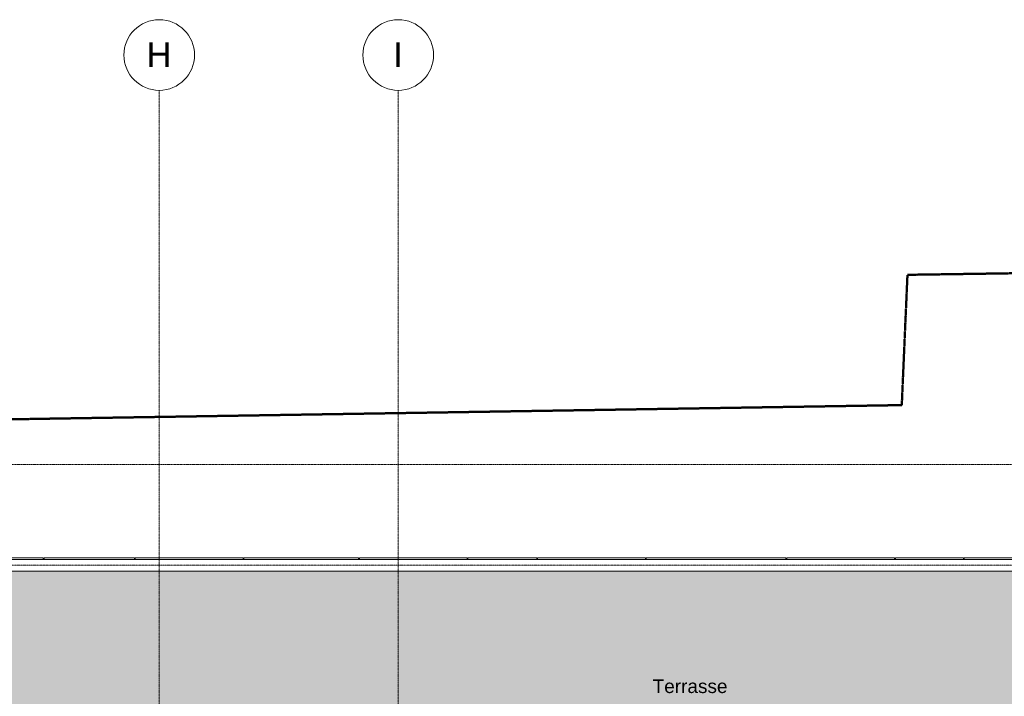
# Model space of a CAD drawing. Header units: millimetres. Extents: x -61176 to 31560, y -11428 to 53287.
# Tile 8 of 124: x -41260 to -23132, y 40835 to 53287. Entities that reach past the tile are written whole.
import ezdxf

# ---------------------------------------------------------------- set-up
doc = ezdxf.new("R2010")
doc.units = ezdxf.units.MM
doc.linetypes.add('Double tiret', pattern=[42.8625, 15.875, -4.7625, 6.35, -4.7625, 6.35, -4.7625])
doc.linetypes.add('Ligne de quadrillage', pattern=[22.225, 12.7, -3.175, 3.175, -3.175])
for name, color, linetype, lineweight in [('A-AREA-IDEN', 2, 'Continuous', 9), ('A-FLOR', 192, 'Continuous', 9), ('A-GENM', 13, 'Continuous', 9), ('A-WALL', 113, 'Continuous', 9), ('C-PROP-LINE', 91, 'Double tiret', 25), ('S-GRID', 1, 'Continuous', 9), ('S-GRID-IDEN', 1, 'Continuous', 9)]:
    doc.layers.add(name, color=color, linetype=linetype, lineweight=lineweight)
doc.styles.add('Arial', font='arial.ttf', dxfattribs={"height": 450})
doc.styles.add('Arial_B', font='txt', dxfattribs={"height": 250})

# ---------------------------------------------------------------- blocks, each defined once
blk = doc.blocks.new('Accrotère R_1 - Accrotère R_1-1333940-Niveau 1')
at = {"layer": 'A-GENM'}
for p, q in [((-43136, -20660), (-43136, -43844)), ((-43353, -43627), (-43353, -20877))]:
    blk.add_line(p, q, dxfattribs=at)
blk = doc.blocks.new('Family - ___-384955-Niveau 1')
at = {"layer": 'C-PROP-LINE', "color": 10, "lineweight": 50}
for p, q in [((-48592, -24915), (-49026, 4882)), ((-46194, -25020), (-48592, -24915)), ((-45920, -42245), (-46194, -25020))]:
    blk.add_line(p, q, dxfattribs=at)
blk = doc.blocks.new('Quadrillage - Extrémité de la ligne de quadrillage - Cercle-11506-Niveau 1')
at = {"layer": 'S-GRID-IDEN'}
blk.add_circle((0, 0), 6.5, dxfattribs=at)

msp = doc.modelspace()

# ---------------------------------------------------------------- hatches: boundary and pattern name
at = {"layer": 'A-FLOR'}
h = msp.add_hatch(color=10, dxfattribs=at)
h.paths.add_polyline_path([(-53412.645, 29089.958), (-38765.915, 29089.958), (-38765.915, 38243.989), (-38759.054, 38243.989), (-38759.054, 38330.85), (-1404.139, 38330.85), (-1404.139, 38243.989), (-1381.018, 38243.989), (-1381.018, 38043.989), (-1391, 38043.989), (-1391, 36353.989), (3427.784, 36353.989), (3427.784, 45832.377), (-20659.837, 45832.377), (-20659.837, 43136.039), (-43843.999, 43136.039), (-43843.999, 44934.84), (-53501.152, 44934.84), (-53501.152, 29089.958)])
h.paths.add_polyline_path([(-42167.393, 36677.08), (-43350.498, 36677.08), (-43350.498, 37892.08), (-42135.498, 37892.08), (-42135.498, 36677.08)])
h.paths.add_polyline_path([(1118.857, 40662.512), (528.857, 40662.512), (528.857, 40858.79), (258.857, 40858.79), (258.857, 40762.512), (-331.143, 40762.512), (-331.143, 41352.512), (258.857, 41352.512), (258.857, 41058.79), (528.857, 41058.79), (528.857, 41252.512), (1118.857, 41252.512), (1118.857, 40953.467)])
h.paths.add_polyline_path([(-1962.211, 42843.939), (-2379.076, 42843.939), (-2379.076, 43040.217), (-2649.076, 43040.217), (-2649.076, 42943.939), (-3239.076, 42943.939), (-3239.076, 43533.939), (-2649.076, 43533.939), (-2649.076, 43240.217), (-2379.076, 43240.217), (-2379.076, 43433.939), (-1962.211, 43433.939), (-1962.211, 42929.714)])

# ---------------------------------------------------------------- linework, layer by layer
at = {"layer": 'A-WALL'}
for p, q in [((-42811.096, 43382.9), (-40826.954, 43382.9)), ((-40826.954, 43352.9), (-40826.954, 43382.9)), ((-40811.954, 43382.9), (-39146.094, 43382.9)), ((-40811.954, 43352.9), (-40811.954, 43382.9)), ((-39146.094, 43352.9), (-39146.094, 43382.9)), ((-39131.094, 43382.9), (-37145.183, 43382.9)), ((-39131.094, 43382.9), (-39131.094, 43352.9)), ((-37145.183, 43352.9), (-37145.183, 43382.9)), ((-37130.183, 43382.9), (-35022.062, 43382.9)), ((-37130.183, 43352.9), (-37130.183, 43382.9)), ((-35022.062, 43382.9), (-35022.062, 43352.9)), ((-35006.456, 43382.9), (-33022.334, 43382.9)), ((-35006.456, 43382.9), (-35006.456, 43352.9)), ((-33022.334, 43382.9), (-33022.334, 43352.9)), ((-33006.082, 43382.9), (-31739.562, 43382.9)), ((-33006.082, 43382.9), (-33006.082, 43352.9)), ((-31739.562, 43352.9), (-31739.562, 43382.9)), ((-31723.956, 43382.9), (-29739.834, 43382.9)), ((-31723.956, 43382.9), (-31723.956, 43352.9)), ((-29739.834, 43352.9), (-29739.834, 43382.9)), ((-29723.582, 43382.9), (-27152.062, 43382.9)), ((-29723.582, 43382.9), (-29723.582, 43352.9)), ((-27152.062, 43352.9), (-27152.062, 43382.9)), ((-27136.456, 43382.9), (-25152.334, 43382.9)), ((-27136.456, 43382.9), (-27136.456, 43352.9)), ((-25152.334, 43352.9), (-25152.334, 43382.9)), ((-25136.082, 43382.9), (-23885.883, 43382.9)), ((-25136.082, 43382.9), (-25136.082, 43352.9)), ((-23885.883, 43352.9), (-23885.883, 43382.9)), ((-23870.278, 43382.9), (-21886.156, 43382.9)), ((-23870.278, 43352.9), (-23870.278, 43382.9))]:
    msp.add_line(p, q, dxfattribs=at)
at = {"layer": 'S-GRID', "linetype": 'Ligne de quadrillage', "lineweight": 18}
for p, q in [((-38690.491, -9486.555), (-38690.491, 51986.924)), ((-34290.491, -9486.555), (-34290.491, 51986.924)), ((-61176.497, 45100.937), (30259.658, 45100.937)), ((-61176.497, 43250.937), (30259.658, 43250.937))]:
    msp.add_line(p, q, dxfattribs=at)

# ---------------------------------------------------------------- block references
at = {"layer": 'A-GENM', "rotation": 270.0000000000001}
msp.add_blockref('Accrotère R_1 - Accrotère R_1-1333940-Niveau 1', (0, 0), dxfattribs=at)
at = {"layer": 'C-PROP-LINE', "color": 10, "lineweight": 50, "rotation": 270.0000000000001}
msp.add_blockref('Family - ___-384955-Niveau 1', (0, 0), dxfattribs=at)
at = {"layer": 'S-GRID-IDEN', "xscale": 99.99999999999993, "yscale": 99.99999999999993, "zscale": 99.99999999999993}
for p in [(-38690.491, 52636.924), (-34290.491, 52636.924)]:
    msp.add_blockref('Quadrillage - Extrémité de la ligne de quadrillage - Cercle-11506-Niveau 1', p, dxfattribs=at)

# ---------------------------------------------------------------- texts
at = {"layer": 'A-AREA-IDEN', "insert": (-29606.385, 41145.131), "char_height": 250, "width": 1755.69562, "attachment_point": 1, "style": 'Arial_B'}
msp.add_mtext('Terrasse', dxfattribs=at)
at = {"layer": 'S-GRID-IDEN', "char_height": 450, "attachment_point": 1, "style": 'Arial'}
for s, insert, width in [('H', (-38922.113, 52869.49), 553.16437), ('I', (-34383.113, 52869.49), 216.45562)]:
    msp.add_mtext(s, dxfattribs=dict(at, insert=insert, width=width))

doc.saveas('drawing.dxf')
